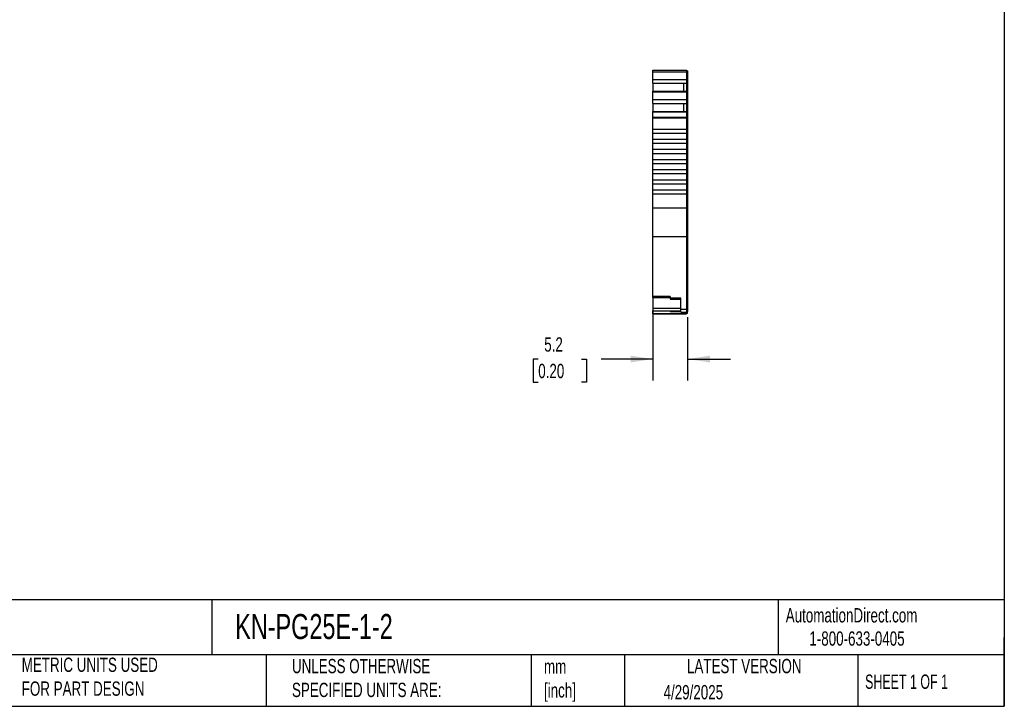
# Model space of a CAD drawing. Header units: millimetres. Extents: x 6 to 273, y 6 to 210.
# Tile 3 of 5: x 127 to 273, y 6 to 108. Entities that reach past the tile are written whole.
import ezdxf

# ---------------------------------------------------------------- set-up
doc = ezdxf.new("R2010")
doc.units = ezdxf.units.MM
doc.linetypes.add('SLD-Solid', pattern=[0])
doc.layers.add('DIMENSIONS', color=140, linetype='SLD-Solid', lineweight=25)
doc.layers.add('TEXT', color=140, linetype='SLD-Solid', lineweight=25)
doc.styles.add('SLDTEXTSTYLE0', font='TXT', dxfattribs={"width": 0.7})
doc.styles.add('SLDTEXTSTYLE1', font='TXT', dxfattribs={"width": 0.65})
doc.dimstyles.new('SLDDIMSTYLE1', dxfattribs={"dimtxt": 2.158008, "dimasz": 3.302, "dimexe": 0, "dimexo": 0.0625, "dimgap": 0.539502, "dimtad": 0, "dimtih": 1, "dimtoh": 1, "dimrnd": 1e-09, "dimzin": 12, "dimdsep": 46, "dimtxsty": 'SLDTEXTSTYLE0', "dimsah": 1, "dimcen": 0.09, "dimadec": 0, "dimazin": 3, "dimtfac": 1, "dimtmove": 0, "dimatfit": 0, "dimfxl": 0, "dimfrac": 2, "dimtolj": 1, "dimtzin": 12, "dimarcsym": 0})

# ---------------------------------------------------------------- blocks, each defined once
blk = doc.blocks.new('_D_3')
at = {"layer": 'DIMENSIONS'}
for p, q in [((221.03, 65.73), (221.03, 54.56)), ((226.18, 63.92), (226.18, 54.56)), ((204.06, 57.74), (203.33, 57.74)), ((203.33, 57.74), (203.33, 54.31)), ((210.47, 57.74), (211.19, 57.74)), ((211.19, 57.74), (211.19, 54.31)), ((221.03, 57.74), (213.39, 57.74)), ((226.18, 57.74), (232.53, 57.74)), ((203.33, 54.31), (204.06, 54.31)), ((211.19, 54.31), (210.47, 54.31))]:
    blk.add_line(p, q, dxfattribs=at)
for points in [[(221.03, 57.74), (217.72, 58.24), (217.72, 57.23)], [(226.18, 57.74), (229.48, 57.23), (229.48, 58.24)]]:
    blk.add_solid(points, dxfattribs=at)
at = {"layer": 'DIMENSIONS', "char_height": 2.117, "attachment_point": 1, "style": 'SLDTEXTSTYLE0'}
for s, insert in [('5.2', (204.95, 60.95)), ('0.20', (204.06, 57.03))]:
    blk.add_mtext(s, dxfattribs=dict(at, insert=insert))

msp = doc.modelspace()

# ---------------------------------------------------------------- linework, layer by layer
for p, q in [((221.026, 100.473), (226.026, 100.473)), ((221.026, 100.25), (221.026, 100.473)), ((221.026, 100.25), (226.026, 100.25)), ((221.026, 99.125), (221.026, 100.25)), ((221.026, 99.125), (226.026, 99.125)), ((221.026, 98.565), (221.026, 99.125)), ((226.026, 100.473), (226.026, 100.25)), ((226.026, 100.373), (226.176, 100.373)), ((226.026, 100.25), (226.026, 99.125)), ((226.026, 100.224), (226.176, 100.224)), ((226.026, 99.168), (226.176, 99.168)), ((226.026, 99.125), (226.026, 98.565)), ((226.176, 100.373), (226.176, 100.224)), ((226.176, 100.224), (226.176, 99.168)), ((226.176, 99.168), (226.176, 98.658)), ((221.026, 98.565), (226.026, 98.565)), ((221.026, 98.55), (221.026, 98.565)), ((221.026, 98.55), (221.026, 97.359)), ((221.026, 98.55), (225.576, 98.55)), ((225.576, 98.55), (226.026, 98.55)), ((225.576, 98.55), (225.576, 97.359)), ((226.026, 98.658), (226.176, 98.658)), ((226.026, 98.621), (226.176, 98.621)), ((226.026, 98.565), (226.026, 98.55)), ((226.026, 98.55), (226.026, 97.359)), ((226.176, 98.658), (226.176, 98.621)), ((226.176, 98.621), (226.176, 97.258)), ((221.026, 97.359), (226.026, 97.359)), ((221.026, 97.289), (221.026, 97.359)), ((221.026, 97.289), (226.026, 97.289)), ((221.026, 96.131), (221.026, 97.289)), ((226.026, 97.359), (226.026, 97.289)), ((226.026, 97.289), (226.026, 96.131)), ((226.026, 97.258), (226.176, 97.258)), ((226.026, 97.194), (226.176, 97.194)), ((226.176, 97.258), (226.176, 97.194)), ((226.176, 97.194), (226.176, 96.174)), ((221.026, 96.131), (226.026, 96.131)), ((221.026, 95.572), (221.026, 96.131)), ((221.026, 95.572), (226.026, 95.572)), ((221.026, 95.556), (221.026, 95.572)), ((221.026, 95.556), (221.026, 94.365)), ((221.026, 95.556), (225.576, 95.556)), ((225.576, 95.556), (226.026, 95.556)), ((225.576, 95.556), (225.576, 94.365)), ((226.026, 96.174), (226.176, 96.174)), ((226.026, 96.131), (226.026, 95.572)), ((226.026, 95.664), (226.176, 95.664)), ((226.026, 95.627), (226.176, 95.627)), ((226.026, 95.572), (226.026, 95.556)), ((226.026, 95.556), (226.026, 94.365)), ((226.176, 96.174), (226.176, 95.664)), ((226.176, 95.664), (226.176, 95.627)), ((226.176, 95.627), (226.176, 94.264)), ((221.026, 94.365), (226.026, 94.365)), ((221.026, 94.295), (221.026, 94.365)), ((221.026, 94.295), (226.026, 94.295)), ((221.026, 93.521), (221.026, 94.295)), ((221.026, 93.521), (226.026, 93.521)), ((221.026, 93.444), (221.026, 93.521)), ((221.026, 93.444), (226.026, 93.444)), ((221.026, 91.773), (221.026, 93.444)), ((226.026, 94.365), (226.026, 94.295)), ((226.026, 94.295), (226.026, 93.521)), ((226.026, 94.264), (226.176, 94.264)), ((226.026, 94.2), (226.176, 94.2)), ((226.026, 93.521), (226.026, 93.444)), ((226.026, 93.495), (226.176, 93.495)), ((226.026, 93.444), (226.026, 91.773)), ((226.026, 93.444), (226.176, 93.444)), ((226.176, 94.264), (226.176, 94.2)), ((226.176, 94.2), (226.176, 93.495)), ((226.176, 93.495), (226.176, 93.444)), ((226.176, 93.444), (226.176, 80.112)), ((221.026, 91.773), (226.026, 91.773)), ((221.026, 91.173), (221.026, 91.773)), ((221.026, 91.173), (226.026, 91.173)), ((221.026, 90.273), (221.026, 91.173)), ((226.026, 91.773), (226.026, 91.173)), ((226.026, 91.173), (226.026, 90.273)), ((221.026, 90.273), (226.026, 90.273)), ((221.026, 89.673), (221.026, 90.273)), ((221.026, 89.673), (226.026, 89.673)), ((221.026, 88.773), (221.026, 89.673)), ((226.026, 90.273), (226.026, 89.673)), ((226.026, 89.673), (226.026, 88.773)), ((221.026, 88.173), (221.026, 88.773)), ((221.026, 88.773), (226.026, 88.773)), ((221.026, 88.173), (226.026, 88.173)), ((221.026, 87.273), (221.026, 88.173)), ((226.026, 88.773), (226.026, 88.173)), ((226.026, 88.173), (226.026, 87.273)), ((221.026, 87.273), (226.026, 87.273)), ((221.026, 86.673), (221.026, 87.273)), ((221.026, 86.673), (226.026, 86.673)), ((221.026, 85.773), (221.026, 86.673)), ((226.026, 87.273), (226.026, 86.673)), ((226.026, 86.673), (226.026, 85.773)), ((221.026, 85.773), (226.026, 85.773)), ((221.026, 85.173), (221.026, 85.773)), ((221.026, 85.173), (226.026, 85.173)), ((221.026, 84.273), (221.026, 85.173)), ((226.026, 85.773), (226.026, 85.173)), ((226.026, 85.173), (226.026, 84.273)), ((221.026, 84.273), (226.026, 84.273)), ((221.026, 83.673), (221.026, 84.273)), ((221.026, 83.673), (226.026, 83.673)), ((221.026, 82.773), (221.026, 83.673)), ((226.026, 84.273), (226.026, 83.673)), ((226.026, 83.673), (226.026, 82.773)), ((221.026, 82.773), (226.026, 82.773)), ((221.026, 82.173), (221.026, 82.773)), ((221.026, 82.173), (226.026, 82.173)), ((221.026, 80.112), (221.026, 82.173)), ((226.026, 82.773), (226.026, 82.173)), ((226.026, 82.173), (226.026, 80.112)), ((221.026, 80.112), (226.026, 80.112)), ((221.026, 75.879), (221.026, 80.112)), ((226.026, 80.112), (226.026, 75.879)), ((226.026, 80.112), (226.176, 80.112)), ((226.176, 80.112), (226.176, 75.963)), ((221.026, 75.879), (226.026, 75.879)), ((221.026, 67.003), (221.026, 75.879)), ((226.026, 75.963), (226.176, 75.963)), ((226.026, 75.879), (226.026, 65.102)), ((226.176, 75.963), (226.176, 65.186)), ((223.576, 67.003), (221.026, 67.003)), ((221.026, 66.849), (221.026, 67.003)), ((221.026, 66.849), (223.576, 66.849)), ((221.026, 66.849), (221.026, 65.271)), ((223.576, 67.003), (223.576, 66.736)), ((225.176, 66.736), (223.576, 66.736)), ((223.576, 66.736), (223.576, 66.583)), ((223.576, 66.583), (225.176, 66.583)), ((225.176, 65.102), (225.176, 66.736)), ((221.026, 65.271), (225.176, 65.271)), ((221.026, 65.271), (221.026, 64.863)), ((221.026, 64.863), (225.176, 64.863)), ((221.026, 64.401), (221.026, 64.863)), ((221.026, 64.401), (226.026, 64.401)), ((226.026, 64.401), (221.026, 64.401)), ((223.576, 64.863), (223.576, 64.755)), ((223.576, 64.755), (225.176, 64.755)), ((225.176, 65.102), (226.026, 65.102)), ((225.176, 64.663), (225.176, 65.102)), ((225.176, 64.663), (226.026, 64.663)), ((226.026, 65.186), (226.176, 65.186)), ((226.026, 65.102), (226.026, 64.663)), ((226.026, 64.763), (226.176, 64.763)), ((226.026, 64.401), (226.026, 64.663)), ((226.026, 64.501), (226.176, 64.501)), ((226.026, 64.501), (226.176, 64.501)), ((226.176, 65.186), (226.176, 64.763)), ((226.176, 64.501), (226.176, 64.763))]:
    msp.add_line(p, q)
at = {"layer": 'TEXT'}
for p, q in [((273.05, 209.55), (273.05, 6.35)), ((273.05, 22.126), (6.35, 22.126)), ((155.759, 22.126), (155.759, 13.97)), ((239.575, 22.126), (239.575, 13.97)), ((273.05, 6.35), (273.05, 16.51)), ((273.05, 13.97), (6.35, 13.97)), ((163.78, 13.97), (163.78, 6.35)), ((203.024, 13.97), (203.024, 6.35)), ((216.812, 13.97), (216.812, 6.35)), ((251.349, 13.97), (251.349, 6.35)), ((6.35, 6.35), (273.05, 6.35))]:
    msp.add_line(p, q, dxfattribs=at)

# ---------------------------------------------------------------- texts
for s, insert, char_height, attachment_point, style in [('AutomationDirect.com', (240.695, 20.877), 2.11667, 1, 'SLDTEXTSTYLE0'), ('KN-PG25E-1-2', (159.208, 20.006), 3.70417, 1, 'SLDTEXTSTYLE0'), ('1-800-633-0405', (244.192, 17.437), 2.11667, 1, 'SLDTEXTSTYLE0'), ('METRIC UNITS USED ^JFOR PART DESIGN', (127.604, 13.556), 2.11667, 1, 'SLDTEXTSTYLE0'), ('UNLESS OTHERWISE ^JSPECIFIED UNITS ARE:', (167.608, 13.361), 2.11667, 1, 'SLDTEXTSTYLE0'), ('LATEST VERSION', (234.552, 13.364), 2.11667, 2, 'SLDTEXTSTYLE0'), ('mm^J[inch]', (204.907, 13.297), 2.1167, 1, 'SLDTEXTSTYLE0'), ('SHEET 1 OF 1', (252.441, 11.051), 2.11667, 1, 'SLDTEXTSTYLE1'), ('4/29/2025', (222.613, 9.497), 2.1167, 1, 'SLDTEXTSTYLE0')]:
    msp.add_mtext(s, dxfattribs=dict(at, insert=insert, char_height=char_height, attachment_point=attachment_point, style=style))

# ---------------------------------------------------------------- dimensions: what is measured, and where the dimension line sits
at = {"layer": 'DIMENSIONS'}
dim = msp.add_linear_dim(base=(226.176, 57.736), p1=(221.026, 67.003), p2=(226.176, 65.186), angle=0, dimstyle='SLDDIMSTYLE1', dxfattribs=at)
dim.commit()
dim.dimension.update_dxf_attribs({"geometry": '_D_3', "text_midpoint": (207.263, 57.736), "dimtype": 160})

doc.saveas('drawing.dxf')
